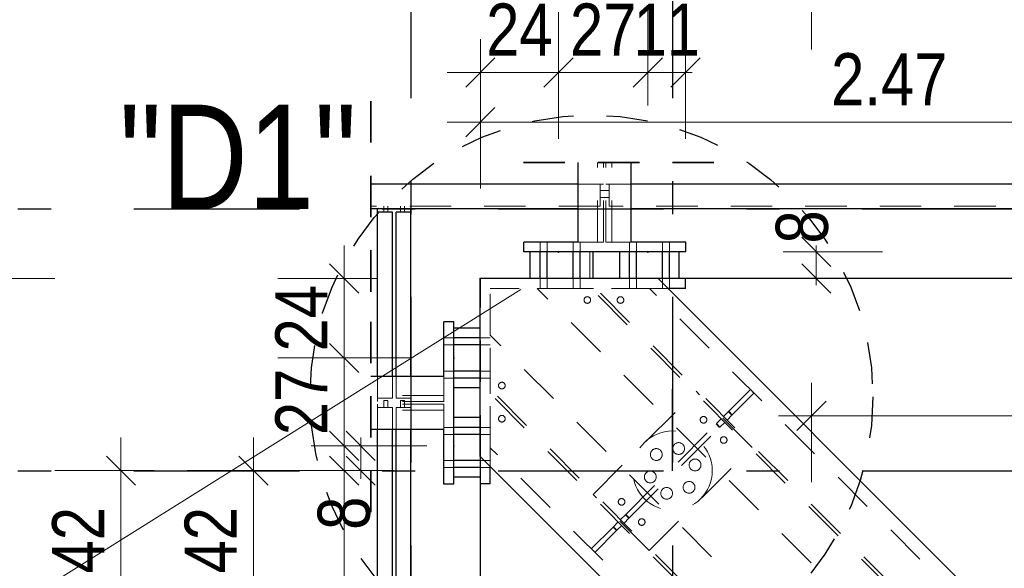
# Model space of a CAD drawing. Header units: millimetres. Extents: x 0 to 102, y -15 to 47.
# Tile 35 of 103: x 5.99 to 8.97, y 35.99 to 37.65. Entities that reach past the tile are written whole.
import ezdxf

# ---------------------------------------------------------------- set-up
doc = ezdxf.new("R2010")
doc.units = ezdxf.units.MM
doc.linetypes.add('DASHDOTX2', pattern=[2, 1, -0.5, 0, -0.5])
doc.linetypes.add('HIDDEN', pattern=[0.375, 0.25, -0.125])
doc.layers.add('Achsen', color=7, linetype='Continuous', lineweight=20)
doc.styles.add('Arial Narrow', font='ARIALN.TTF')
doc.dimstyles.new('Arch_Strakon_dimstyle', dxfattribs={"dimtxt": 15.75, "dimasz": 1, "dimexe": 1.25, "dimexo": 0.0625, "dimgap": 1, "dimtad": 0, "dimzin": 12, "dimdsep": 46, "dimtxsty": 'Arial Narrow', "dimblk": 'Arrowhead_Tick', "dimsah": 1, "dimcen": 0, "dimse1": 1, "dimse2": 1, "dimclrd": 6, "dimclrt": 2, "dimazin": 0, "dimtfac": 1, "dimtdec": 4, "dimtmove": 0, "dimatfit": 3, "dimldrblk": 'NONE', "dimfxl": 1, "dimtvp": 1, "dimtolj": 1, "dimtzin": 0, "dimlwd": 13, "dimarcsym": 2})

# ---------------------------------------------------------------- blocks, each defined once
blk = doc.blocks.new('Arrowhead_Tick')
at = {"color": 0, "linetype": 'Continuous', "lineweight": -2}
for p, q in [((0, 20), (0, -10)), ((-1, 0), (0, 0)), ((10, 0), (0, 0))]:
    blk.add_line(p, q, dxfattribs=at)
at = {"color": 2, "linetype": 'Continuous', "lineweight": 35}
blk.add_line((4.42, 4.42), (-4.42, -4.42), dxfattribs=at)
blk = doc.blocks.new('*D121')
at = {"layer": 'Achsen', "color": 6, "linetype": 'Continuous', "lineweight": 13}
blk.add_line((5.9, 35.8745), (5.9, 36.8545), dxfattribs=at)
at = {"layer": 'Defpoints', "color": 0}
for p in [(5.9, 36.8645), (7.3853, 36.8645), (8.3853, 35.8645)]:
    blk.add_point(p, dxfattribs=at)
at = {"layer": 'Achsen', "color": 6, "lineweight": 13, "xscale": 0.01, "yscale": 0.01, "zscale": 0.01}
for p, rotation in [((5.9, 36.8645), 90.0000000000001), ((5.9, 35.8645), 270.0000000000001)]:
    blk.add_blockref('Arrowhead_Tick', p, dxfattribs=dict(at, rotation=rotation))
at = {"layer": 'Achsen', "color": 2, "lineweight": 35, "insert": (5.7696, 36.3645), "char_height": 0.1575, "attachment_point": 5, "rotation": 90, "style": 'Arial Narrow'}
blk.add_mtext('\\A1;1.00', dxfattribs=at)
blk = doc.blocks.new('_None')
blk = doc.blocks.new('*D148')
at = {"layer": 'Achsen', "color": 6, "linetype": 'Continuous', "lineweight": 13}
blk.add_line((8.3953, 37.7557), (26.0703, 37.7557), dxfattribs=at)
at = {"layer": 'Defpoints', "color": 0}
for p in [(26.0803, 37.7557), (8.3853, 35.8645), (26.0803, 30.7318)]:
    blk.add_point(p, dxfattribs=at)
at = {"layer": 'Achsen', "color": 6, "lineweight": 13, "xscale": 0.01, "yscale": 0.01, "zscale": 0.01}
blk.add_blockref('Arrowhead_Tick', (26.0803, 37.7557), dxfattribs=at)
at = {"layer": 'Achsen', "color": 6, "lineweight": 13, "xscale": 0.01, "yscale": 0.01, "zscale": 0.01, "rotation": 180}
blk.add_blockref('Arrowhead_Tick', (8.3853, 37.7557), dxfattribs=at)
at = {"layer": 'Achsen', "color": 2, "lineweight": 35, "insert": (17.2328, 37.8861), "char_height": 0.1575, "attachment_point": 5, "style": 'Arial Narrow'}
blk.add_mtext('\\A1;17.69{\\A1;\\H.6x;\\S5;}', dxfattribs=at)
blk = doc.blocks.new('*D205')
at = {"layer": 'Achsen', "color": 6, "linetype": 'Continuous', "lineweight": 13}
blk.add_line((7.9757, 34.05), (8.3753, 34.05), dxfattribs=at)
at = {"layer": 'Defpoints', "color": 0}
for p in [(7.9657, 39.0086), (8.3853, 35.7231), (8.3853, 34.05)]:
    blk.add_point(p, dxfattribs=at)
at = {"layer": 'Achsen', "color": 6, "lineweight": 13, "xscale": 0.01, "yscale": 0.01, "zscale": 0.01}
blk.add_blockref('Arrowhead_Tick', (8.3853, 34.05), dxfattribs=at)
at = {"layer": 'Achsen', "color": 6, "lineweight": 13, "xscale": 0.01, "yscale": 0.01, "zscale": 0.01, "rotation": 180}
blk.add_blockref('Arrowhead_Tick', (7.9657, 34.05), dxfattribs=at)
at = {"layer": 'Achsen', "color": 2, "lineweight": 35, "insert": (8.1755, 34.1791), "char_height": 0.1575, "attachment_point": 5, "style": 'Arial Narrow'}
blk.add_mtext('\\A1;42', dxfattribs=at)
blk = doc.blocks.new('*D209')
at = {"layer": 'Achsen', "color": 6, "linetype": 'Continuous', "lineweight": 13}
blk.add_line((8.3953, 36.45), (10.0457, 36.45), dxfattribs=at)
at = {"layer": 'Defpoints', "color": 0}
for p in [(10.0557, 36.45), (8.3853, 35.8645), (10.0557, 35.8645)]:
    blk.add_point(p, dxfattribs=at)
at = {"layer": 'Achsen', "color": 6, "lineweight": 13, "xscale": 0.01, "yscale": 0.01, "zscale": 0.01}
blk.add_blockref('Arrowhead_Tick', (10.0557, 36.45), dxfattribs=at)
at = {"layer": 'Achsen', "color": 6, "lineweight": 13, "xscale": 0.01, "yscale": 0.01, "zscale": 0.01, "rotation": 180}
blk.add_blockref('Arrowhead_Tick', (8.3853, 36.45), dxfattribs=at)
at = {"layer": 'Achsen', "color": 2, "lineweight": 35, "insert": (9.2205, 36.5804), "char_height": 0.1575, "attachment_point": 5, "style": 'Arial Narrow'}
blk.add_mtext('\\A1;1.67', dxfattribs=at)
blk = doc.blocks.new('*D220')
at = {"layer": 'Achsen', "color": 6, "linetype": 'Continuous', "lineweight": 13}
blk.add_line((7.3953, 37.3364), (9.8455, 37.3364), dxfattribs=at)
at = {"layer": 'Defpoints', "color": 0}
for p in [(9.8555, 37.3364), (9.8555, 36.9845), (7.3853, 36.8645)]:
    blk.add_point(p, dxfattribs=at)
at = {"layer": 'Achsen', "color": 6, "lineweight": 13, "xscale": 0.01, "yscale": 0.01, "zscale": 0.01}
blk.add_blockref('Arrowhead_Tick', (9.8555, 37.3364), dxfattribs=at)
at = {"layer": 'Achsen', "color": 6, "lineweight": 13, "xscale": 0.01, "yscale": 0.01, "zscale": 0.01, "rotation": 180}
blk.add_blockref('Arrowhead_Tick', (7.3853, 37.3364), dxfattribs=at)
at = {"layer": 'Achsen', "color": 2, "lineweight": 35, "insert": (8.6204, 37.4655), "char_height": 0.1575, "attachment_point": 5, "style": 'Arial Narrow'}
blk.add_mtext('\\A1;2.47', dxfattribs=at)
blk = doc.blocks.new('*D398')
at = {"layer": 'Achsen', "color": 6, "linetype": 'Continuous', "lineweight": 13}
blk.add_line((7.3951, 39.9), (49.1159, 39.9), dxfattribs=at)
at = {"layer": 'Defpoints', "color": 0}
for p in [(49.1259, 39.9), (7.3851, 36.8643), (49.1259, 36.8646)]:
    blk.add_point(p, dxfattribs=at)
at = {"layer": 'Achsen', "color": 6, "lineweight": 13, "xscale": 0.01, "yscale": 0.01, "zscale": 0.01}
for p, rotation in [((49.1259, 39.9), 360), ((7.3851, 39.9), 180)]:
    blk.add_blockref('Arrowhead_Tick', p, dxfattribs=dict(at, rotation=rotation))
blk = doc.blocks.new('*D399')
at = {"layer": 'Achsen', "color": 6, "linetype": 'Continuous', "lineweight": 13}
blk.add_line((4.05, 19.7145), (4.05, 36.8545), dxfattribs=at)
at = {"layer": 'Defpoints', "color": 0}
for p in [(4.05, 36.8645), (7.3853, 36.8645), (7.3853, 19.7045)]:
    blk.add_point(p, dxfattribs=at)
at = {"layer": 'Achsen', "color": 6, "lineweight": 13, "xscale": 0.01, "yscale": 0.01, "zscale": 0.01}
for p, rotation in [((4.05, 36.8645), 90), ((4.05, 19.7045), 270)]:
    blk.add_blockref('Arrowhead_Tick', p, dxfattribs=dict(at, rotation=rotation))
blk = doc.blocks.new('*D440')
at = {"color": 6, "linetype": 'Continuous', "lineweight": 13}
blk.add_line((5.7507, 37.7557), (8.3753, 37.7557), dxfattribs=at)
at = {"layer": 'Defpoints', "color": 0}
for p in [(5.7407, 39.0086), (8.3853, 37.7557), (8.3853, 35.8645)]:
    blk.add_point(p, dxfattribs=at)
at = {"color": 6, "lineweight": 13, "xscale": 0.01, "yscale": 0.01, "zscale": 0.01}
blk.add_blockref('Arrowhead_Tick', (8.3853, 37.7557), dxfattribs=at)
at = {"color": 6, "lineweight": 13, "xscale": 0.01, "yscale": 0.01, "zscale": 0.01, "rotation": 180}
blk.add_blockref('Arrowhead_Tick', (5.7407, 37.7557), dxfattribs=at)
at = {"color": 2, "lineweight": 35, "insert": (7.063, 37.8861), "char_height": 0.1575, "attachment_point": 5, "style": 'Arial Narrow'}
blk.add_mtext('\\A1;2.64{\\A1;\\H.6x;\\S5;}', dxfattribs=at)
blk = doc.blocks.new('*D441')
at = {"color": 6, "linetype": 'Continuous', "lineweight": 13}
blk.add_line((6.3, 35.8745), (6.3, 36.2745), dxfattribs=at)
at = {"layer": 'Defpoints', "color": 0}
for p in [(5.2387, 36.2845), (6.3, 36.2845), (8.3853, 35.8645)]:
    blk.add_point(p, dxfattribs=at)
at = {"color": 6, "lineweight": 13, "xscale": 0.01, "yscale": 0.01, "zscale": 0.01}
for p, rotation in [((6.3, 36.2845), 90), ((6.3, 35.8645), 270)]:
    blk.add_blockref('Arrowhead_Tick', p, dxfattribs=dict(at, rotation=rotation))
at = {"color": 2, "lineweight": 35, "insert": (6.1709, 36.0745), "char_height": 0.1575, "attachment_point": 5, "rotation": 90, "style": 'Arial Narrow'}
blk.add_mtext('\\A1;42', dxfattribs=at)
blk = doc.blocks.new('*D442')
at = {"color": 6, "linetype": 'Continuous', "lineweight": 13}
blk.add_line((5.9, 36.8743), (5.9, 38.4995), dxfattribs=at)
at = {"layer": 'Defpoints', "color": 0}
for p in [(5.2387, 38.5095), (5.9, 38.5095), (7.3851, 36.8643)]:
    blk.add_point(p, dxfattribs=at)
at = {"color": 6, "lineweight": 13, "xscale": 0.01, "yscale": 0.01, "zscale": 0.01}
for p, rotation in [((5.9, 38.5095), 90), ((5.9, 36.8643), 270)]:
    blk.add_blockref('Arrowhead_Tick', p, dxfattribs=dict(at, rotation=rotation))
at = {"color": 2, "lineweight": 35, "insert": (5.7696, 37.6869), "char_height": 0.1575, "attachment_point": 5, "rotation": 90, "style": 'Arial Narrow'}
blk.add_mtext('\\A1;1.64{\\A1;\\H.6x;\\S5;}', dxfattribs=at)
blk = doc.blocks.new('*D476')
at = {"color": 6, "linetype": 'Continuous', "lineweight": 13}
for p, q in [((8.4, 36.9545), (8.4, 36.9645)), ((8.4, 36.8645), (8.4, 36.9445)), ((8.4, 36.8545), (8.4, 36.8445))]:
    blk.add_line(p, q, dxfattribs=at)
at = {"layer": 'Defpoints', "color": 0}
for p in [(7.9863, 36.9445), (8.4, 36.9445), (7.9863, 36.8645)]:
    blk.add_point(p, dxfattribs=at)
at = {"color": 6, "lineweight": 13, "xscale": 0.01, "yscale": 0.01, "zscale": 0.01}
for p, rotation in [((8.4, 36.8645), 90), ((8.4, 36.9445), 270)]:
    blk.add_blockref('Arrowhead_Tick', p, dxfattribs=dict(at, rotation=rotation))
at = {"color": 2, "lineweight": 35, "insert": (8.3574, 37.0201), "char_height": 0.1575, "attachment_point": 5, "rotation": 90, "style": 'Arial Narrow'}
blk.add_mtext('\\A1;8', dxfattribs=at)
blk = doc.blocks.new('*D505')
at = {"color": 6, "linetype": 'Continuous', "lineweight": 13}
blk.add_line((7.3953, 37.4864), (7.6113, 37.4864), dxfattribs=at)
at = {"layer": 'Defpoints', "color": 0}
for p in [(7.6213, 37.4864), (7.6213, 36.9445), (7.3853, 36.8645)]:
    blk.add_point(p, dxfattribs=at)
at = {"color": 6, "lineweight": 13, "xscale": 0.01, "yscale": 0.01, "zscale": 0.01}
blk.add_blockref('Arrowhead_Tick', (7.6213, 37.4864), dxfattribs=at)
at = {"color": 6, "lineweight": 13, "xscale": 0.01, "yscale": 0.01, "zscale": 0.01, "rotation": 180}
blk.add_blockref('Arrowhead_Tick', (7.3853, 37.4864), dxfattribs=at)
at = {"color": 2, "lineweight": 35, "insert": (7.5033, 37.6155), "char_height": 0.1575, "attachment_point": 5, "style": 'Arial Narrow'}
blk.add_mtext('\\A1;24', dxfattribs=at)
blk = doc.blocks.new('*D506')
at = {"color": 6, "linetype": 'Continuous', "lineweight": 13}
blk.add_line((7.6313, 37.4864), (7.8813, 37.4864), dxfattribs=at)
at = {"layer": 'Defpoints', "color": 0}
for p in [(7.8913, 37.4864), (7.6213, 36.9445), (7.8913, 36.9445)]:
    blk.add_point(p, dxfattribs=at)
at = {"color": 6, "lineweight": 13, "xscale": 0.01, "yscale": 0.01, "zscale": 0.01}
blk.add_blockref('Arrowhead_Tick', (7.8913, 37.4864), dxfattribs=at)
at = {"color": 6, "lineweight": 13, "xscale": 0.01, "yscale": 0.01, "zscale": 0.01, "rotation": 180}
blk.add_blockref('Arrowhead_Tick', (7.6213, 37.4864), dxfattribs=at)
at = {"color": 2, "lineweight": 35, "insert": (7.7563, 37.6155), "char_height": 0.1575, "attachment_point": 5, "style": 'Arial Narrow'}
blk.add_mtext('\\A1;27', dxfattribs=at)
blk = doc.blocks.new('*D507')
at = {"color": 6, "linetype": 'Continuous', "lineweight": 13}
for p, q in [((7.8813, 37.4864), (7.8713, 37.4864)), ((7.8913, 37.4864), (8.0053, 37.4864)), ((8.0153, 37.4864), (8.0253, 37.4864))]:
    blk.add_line(p, q, dxfattribs=at)
at = {"layer": 'Defpoints', "color": 0}
for p in [(8.0053, 37.4864), (7.8913, 36.9445), (8.0053, 36.8645)]:
    blk.add_point(p, dxfattribs=at)
at = {"color": 6, "lineweight": 13, "xscale": 0.01, "yscale": 0.01, "zscale": 0.01}
blk.add_blockref('Arrowhead_Tick', (7.8913, 37.4864), dxfattribs=at)
at = {"color": 6, "lineweight": 13, "xscale": 0.01, "yscale": 0.01, "zscale": 0.01, "rotation": 180}
blk.add_blockref('Arrowhead_Tick', (8.0053, 37.4864), dxfattribs=at)
at = {"color": 2, "lineweight": 35, "insert": (7.9483, 37.6155), "char_height": 0.1575, "attachment_point": 5, "style": 'Arial Narrow'}
blk.add_mtext('\\A1;11', dxfattribs=at)
blk = doc.blocks.new('*D517')
at = {"color": 6, "linetype": 'Continuous', "lineweight": 13}
blk.add_line((6.9739, 34.2645), (6.9739, 36.2745), dxfattribs=at)
at = {"layer": 'Defpoints', "color": 0}
for p in [(5.2387, 36.2845), (6.9739, 36.2845), (7.2651, 34.2545)]:
    blk.add_point(p, dxfattribs=at)
at = {"color": 6, "lineweight": 13, "xscale": 0.01, "yscale": 0.01, "zscale": 0.01}
for p, rotation in [((6.9739, 36.2845), 90), ((6.9739, 34.2545), 270)]:
    blk.add_blockref('Arrowhead_Tick', p, dxfattribs=dict(at, rotation=rotation))
at = {"color": 2, "lineweight": 35, "insert": (6.8435, 35.2695), "char_height": 0.1575, "attachment_point": 5, "rotation": 90, "style": 'Arial Narrow'}
blk.add_mtext('\\A1;2.03', dxfattribs=at)
blk = doc.blocks.new('*D532')
at = {"layer": 'Achsen', "color": 6, "linetype": 'Continuous', "lineweight": 13}
blk.add_line((6.7, 35.8745), (6.7, 36.2745), dxfattribs=at)
at = {"layer": 'Defpoints', "color": 0}
for p in [(6.7, 36.2845), (7.9657, 36.2845), (8.3853, 35.8645)]:
    blk.add_point(p, dxfattribs=at)
at = {"layer": 'Achsen', "color": 6, "lineweight": 13, "xscale": 0.01, "yscale": 0.01, "zscale": 0.01}
for p, rotation in [((6.7, 36.2845), 90), ((6.7, 35.8645), 270)]:
    blk.add_blockref('Arrowhead_Tick', p, dxfattribs=dict(at, rotation=rotation))
at = {"layer": 'Achsen', "color": 2, "lineweight": 35, "insert": (6.5709, 36.0745), "char_height": 0.1575, "attachment_point": 5, "rotation": 90, "style": 'Arial Narrow'}
blk.add_mtext('\\A1;42', dxfattribs=at)
blk = doc.blocks.new('*D570')
at = {"color": 6, "linetype": 'Continuous', "lineweight": 13}
for p, q in [((7.0239, 36.3695), (7.0239, 36.3795)), ((7.0239, 36.2845), (7.0239, 36.3595)), ((7.0239, 36.2745), (7.0239, 36.2645))]:
    blk.add_line(p, q, dxfattribs=at)
at = {"layer": 'Defpoints', "color": 0}
for p in [(7.0239, 36.3595), (7.3053, 36.3595), (5.2387, 36.2845)]:
    blk.add_point(p, dxfattribs=at)
at = {"color": 6, "lineweight": 13, "xscale": 0.01, "yscale": 0.01, "zscale": 0.01}
for p, rotation in [((7.0239, 36.3595), 270), ((7.0239, 36.2845), 90)]:
    blk.add_blockref('Arrowhead_Tick', p, dxfattribs=dict(at, rotation=rotation))
at = {"color": 2, "lineweight": 35, "insert": (6.9739, 36.1561), "char_height": 0.1575, "attachment_point": 5, "rotation": 90, "style": 'Arial Narrow'}
blk.add_mtext('\\A1;8', dxfattribs=at)
blk = doc.blocks.new('*D571')
at = {"color": 6, "linetype": 'Continuous', "lineweight": 13}
blk.add_line((6.9739, 36.3695), (6.9739, 36.6145), dxfattribs=at)
at = {"layer": 'Defpoints', "color": 0}
for p in [(6.9739, 36.6245), (7.3053, 36.6245), (7.3053, 36.3595)]:
    blk.add_point(p, dxfattribs=at)
at = {"color": 6, "lineweight": 13, "xscale": 0.01, "yscale": 0.01, "zscale": 0.01}
for p, rotation in [((6.9739, 36.6245), 90), ((6.9739, 36.3595), 270)]:
    blk.add_blockref('Arrowhead_Tick', p, dxfattribs=dict(at, rotation=rotation))
at = {"color": 2, "lineweight": 35, "insert": (6.8448, 36.492), "char_height": 0.1575, "attachment_point": 5, "rotation": 90, "style": 'Arial Narrow'}
blk.add_mtext('\\A1;27', dxfattribs=at)
blk = doc.blocks.new('*D572')
at = {"color": 6, "linetype": 'Continuous', "lineweight": 13}
blk.add_line((6.9739, 36.6345), (6.9739, 36.8545), dxfattribs=at)
at = {"layer": 'Defpoints', "color": 0}
for p in [(6.9739, 36.8645), (7.3853, 36.8645), (7.3053, 36.6245)]:
    blk.add_point(p, dxfattribs=at)
at = {"color": 6, "lineweight": 13, "xscale": 0.01, "yscale": 0.01, "zscale": 0.01}
for p, rotation in [((6.9739, 36.8645), 90), ((6.9739, 36.6245), 270)]:
    blk.add_blockref('Arrowhead_Tick', p, dxfattribs=dict(at, rotation=rotation))
at = {"color": 2, "lineweight": 35, "insert": (6.8448, 36.7445), "char_height": 0.1575, "attachment_point": 5, "rotation": 90, "style": 'Arial Narrow'}
blk.add_mtext('\\A1;24', dxfattribs=at)

msp = doc.modelspace()

# ---------------------------------------------------------------- linework, layer by layer
at = {"color": 2, "linetype": 'HIDDEN', "lineweight": 35, "ltscale": 0.5}
for p, q in [((7.0540835, 36.8244743), (7.0540835, 37.3994743)), ((8.0909086, 37.2141182), (7.4309086, 37.2141182)), ((7.0540835, 36.1591076), (7.0540835, 36.8191076))]:
    msp.add_line(p, q, dxfattribs=at)
at = {"color": 6, "linetype": 'HIDDEN', "lineweight": 13, "ltscale": 0.5}
for p, q in [((7.7391586, 36.9744737), (7.7391586, 37.2141182)), ((7.7571586, 36.9744737), (7.7571586, 37.2141182)), ((7.7646586, 36.9744737), (7.7646586, 37.2141182)), ((7.7826586, 36.9744737), (7.7826586, 37.2141182)), ((7.7471586, 37.1494743), (7.6809086, 37.1494743)), ((7.7471586, 37.0829743), (7.7471586, 37.1494743)), ((7.7571586, 37.1494743), (7.7471586, 37.1494743)), ((7.7746586, 37.1494743), (7.7646586, 37.1494743)), ((7.7746586, 37.0829743), (7.7746586, 37.1494743)), ((7.8409086, 37.1494743), (7.7746586, 37.1494743)), ((7.7571586, 37.1299736), (7.7471586, 37.1299736)), ((7.7646586, 37.1299737), (7.7571586, 37.1299736)), ((7.7746586, 37.1299737), (7.7646586, 37.1299737)), ((7.7471586, 37.0829736), (7.0540835, 37.0829736)), ((7.0941457, 37.0744743), (7.0941457, 37.0829743)), ((7.1061457, 37.0744743), (7.1061456, 37.0829743)), ((7.1441457, 37.0744743), (7.1441457, 37.0829743)), ((7.1561457, 37.0744743), (7.1561456, 37.0829743)), ((7.7571586, 37.1089737), (7.7471586, 37.1089736)), ((7.7646586, 37.1089737), (7.7571586, 37.1089737)), ((7.7746586, 37.1089737), (7.7646586, 37.1089737)), ((9.8417624, 37.0829736), (7.7746586, 37.0829736)), ((7.0941457, 37.0644743), (7.0941457, 37.0744743)), ((7.1061457, 37.0644743), (7.1061457, 37.0744743)), ((7.1441457, 37.0644743), (7.1441457, 37.0744743)), ((7.1561457, 37.0644743), (7.1561457, 37.0744743)), ((7.7471586, 37.0744743), (7.6809086, 37.0744743)), ((7.7571586, 37.0744743), (7.7471586, 37.0744743)), ((7.7746586, 37.0744743), (7.7646586, 37.0744743)), ((7.8409086, 37.0744743), (7.7746586, 37.0744743)), ((7.5656667, 36.9444737), (7.5656666, 36.9744737)), ((7.5866667, 36.9444737), (7.5866666, 36.9744737)), ((7.6656667, 36.9444737), (7.6656666, 36.9744737)), ((7.7391586, 36.9744737), (7.6809086, 36.9744737)), ((7.6866667, 36.9444737), (7.6866665, 36.9744737)), ((7.7447209, 36.9744737), (7.7391586, 36.9744737)), ((7.7497388, 36.9744737), (7.7447209, 36.9744737)), ((7.7537209, 36.9744737), (7.7497388, 36.9744737)), ((7.7562777, 36.9744737), (7.7537209, 36.9744737)), ((7.7571586, 36.9744737), (7.7562777, 36.9744737)), ((7.7655396, 36.9744737), (7.7646586, 36.9744737)), ((7.7680963, 36.9744737), (7.7655396, 36.9744737)), ((7.7720785, 36.9744737), (7.7680963, 36.9744737)), ((7.7770963, 36.9744737), (7.7720785, 36.9744737)), ((7.7826586, 36.9744737), (7.7770963, 36.9744737)), ((7.8409086, 36.9744737), (7.7826586, 36.9744737)), ((7.8357722, 36.9444737), (7.8357721, 36.9744737)), ((7.8567722, 36.9444737), (7.8567721, 36.9744737)), ((7.9357722, 36.9444737), (7.935772, 36.9744737)), ((7.9567722, 36.9444737), (7.956772, 36.9744737)), ((7.716272, 36.8644743), (7.716272, 36.9444743)), ((7.3852985, 36.3270732), (7.3852985, 36.8644737)), ((7.5656673, 36.8344541), (7.5656671, 36.8644743)), ((7.5866673, 36.8344542), (7.5866671, 36.8644743)), ((7.6656672, 36.8344545), (7.6656671, 36.8644743)), ((7.6866672, 36.8344546), (7.6866671, 36.8644743)), ((7.8357727, 36.8344553), (7.8357726, 36.8644743)), ((7.8567727, 36.8344554), (7.8567726, 36.8644743)), ((7.9357727, 36.8344558), (7.9357725, 36.8644743)), ((7.9567727, 36.8344559), (7.9567725, 36.8644743)), ((7.4152985, 36.693053), (7.4152985, 36.8344743)), ((7.9521182, 36.8344558), (7.4152985, 36.8344518)), ((9.9749604, 34.4156533), (7.5567164, 36.8344546)), ((7.5567164, 36.8344546), (7.8961277, 36.8344155)), ((7.5656673, 36.8344803), (7.5664705, 36.8344803)), ((7.5656673, 36.8344541), (7.5664625, 36.8344541)), ((7.5664625, 36.8344541), (7.5687353, 36.8344542)), ((7.5664705, 36.8344619), (7.56875, 36.8344619)), ((7.5687353, 36.8344542), (7.5721395, 36.8344542)), ((7.580195, 36.8344543), (7.5835992, 36.8344544)), ((7.5835845, 36.8344617), (7.585864, 36.8344616)), ((7.5835992, 36.8344544), (7.585872, 36.8344544)), ((7.585864, 36.8344791), (7.5866673, 36.834479)), ((7.585872, 36.8344555), (7.5866673, 36.8344556)), ((7.6656672, 36.8344741), (7.6664705, 36.834474)), ((7.6656672, 36.8344613), (7.6664625, 36.8344614)), ((7.6664625, 36.8344555), (7.6687352, 36.8344556)), ((7.6664705, 36.8344604), (7.6687499, 36.8344604)), ((7.6687352, 36.8344556), (7.6721394, 36.8344556)), ((7.680195, 36.8344557), (7.6835992, 36.8344558)), ((7.6835845, 36.8344601), (7.685864, 36.8344601)), ((7.6835992, 36.8344558), (7.6858719, 36.8344558)), ((7.685864, 36.8344728), (7.6866672, 36.8344728)), ((7.6858719, 36.8344628), (7.6866672, 36.8344628)), ((10.0562952, 34.4969531), (7.719351, 36.8344359)), ((10.0633671, 34.5040234), (7.7334931, 36.8344342)), ((7.8357727, 36.8344736), (7.836568, 36.8344737)), ((7.8357727, 36.8344635), (7.836576, 36.8344634)), ((7.836568, 36.8344579), (7.8388407, 36.8344579)), ((7.836576, 36.8344578), (7.8388555, 36.8344578)), ((7.8388407, 36.8344579), (7.8422449, 36.8344579)), ((7.8503005, 36.834458), (7.8537047, 36.8344581)), ((7.85369, 36.8344575), (7.8559695, 36.8344575)), ((7.8537047, 36.8344581), (7.8559774, 36.8344581)), ((7.8559695, 36.8344622), (7.8567727, 36.8344622)), ((7.8559774, 36.8344751), (7.8567727, 36.8344752)), ((10.144666, 34.585359), (7.8961277, 36.8344155)), ((7.9357727, 36.8344809), (7.936568, 36.834481)), ((7.9357727, 36.8344572), (7.9365759, 36.8344572)), ((7.936568, 36.8344592), (7.9388407, 36.8344593)), ((7.9365759, 36.8344563), (7.9388554, 36.8344562)), ((7.9388407, 36.8344593), (7.9422449, 36.8344593)), ((7.9503005, 36.8344594), (7.9537046, 36.8344595)), ((7.9536899, 36.834456), (7.9559694, 36.834456)), ((7.9537046, 36.8344595), (7.9559774, 36.8344595)), ((7.9559694, 36.834456), (7.9567727, 36.8344559)), ((7.9559774, 36.8344824), (7.9567727, 36.8344824)), ((7.3052992, 36.6849743), (7.2752992, 36.6849743)), ((7.4152985, 36.6849743), (7.3852992, 36.6849743)), ((7.4152985, 36.5304184), (7.4152985, 36.693053)), ((9.8338293, 34.2745222), (7.4152985, 36.693053)), ((7.3052992, 36.6639743), (7.2752992, 36.6639743)), ((7.4152985, 36.6639743), (7.3852992, 36.6639743)), ((7.3052992, 36.5849743), (7.2752992, 36.5849743)), ((7.4152985, 36.5849743), (7.3852992, 36.5849743)), ((7.0751485, 36.5028576), (7.0751485, 36.5691076)), ((7.1196485, 36.5028576), (7.1196485, 36.5691076)), ((7.1306485, 36.5028576), (7.1306485, 36.5691076)), ((7.1751485, 36.5028576), (7.1751485, 36.5691076)), ((7.2752992, 36.5108576), (7.2752992, 36.5691076)), ((7.3052992, 36.5639743), (7.2752992, 36.5639743)), ((7.4152985, 36.5639743), (7.3852992, 36.5639743)), ((7.4152985, 36.5162763), (7.4152985, 36.5304184)), ((9.752512, 34.1932049), (7.4152985, 36.5304184)), ((7.4152985, 36.3536417), (7.4152985, 36.5162763)), ((9.7454409, 34.1861339), (7.4152985, 36.5162763)), ((7.725713, 36.2129329), (8.03684, 36.5240599)), ((8.2065456, 36.3543542), (8.03684, 36.5240599)), ((8.1344408, 36.4625616), (8.2009525, 36.5290733)), ((8.1450474, 36.451955), (8.2115591, 36.5184667)), ((8.2115868, 36.518439), (8.2009802, 36.5290456)), ((7.2752992, 36.5108576), (7.0540835, 36.5108576)), ((7.2752992, 36.4928576), (7.0540835, 36.4928576)), ((7.1196485, 36.5028576), (7.0751485, 36.5028576)), ((7.0751485, 36.4928576), (7.0751485, 36.5028576)), ((7.0941484, 36.4963618), (7.0946074, 36.4963617)), ((7.0941484, 36.4963578), (7.0946028, 36.4963579)), ((7.0941484, 36.4928576), (7.0941484, 36.4963578)), ((7.0941485, 36.4853576), (7.0941484, 36.4928576)), ((7.0946028, 36.4963579), (7.0959016, 36.4963579)), ((7.0946074, 36.496358), (7.09591, 36.496358)), ((7.0959016, 36.4963579), (7.0978468, 36.4963579)), ((7.09591, 36.496358), (7.0978578, 36.496358)), ((7.1001543, 36.496358), (7.0978578, 36.496358)), ((7.10245, 36.496358), (7.1001543, 36.496358)), ((7.1043868, 36.4963579), (7.10245, 36.496358)), ((7.10245, 36.496358), (7.1043952, 36.496358)), ((7.1043868, 36.4963579), (7.1056894, 36.496358)), ((7.1043952, 36.496358), (7.1056939, 36.4963581)), ((7.1056894, 36.496361), (7.1061484, 36.496361)), ((7.1056939, 36.4963587), (7.1061484, 36.4963587)), ((7.1061484, 36.4928576), (7.1061484, 36.4963579)), ((7.1061484, 36.4853576), (7.1061484, 36.4928576)), ((7.1751485, 36.5028576), (7.1306485, 36.5028576)), ((7.1441484, 36.4963615), (7.1446028, 36.4963615)), ((7.1441484, 36.4963586), (7.1446074, 36.4963586)), ((7.1441484, 36.4928576), (7.1441484, 36.4963578)), ((7.1441485, 36.4853576), (7.1441484, 36.4928576)), ((7.1446028, 36.4963591), (7.1459016, 36.4963591)), ((7.1446074, 36.4963578), (7.14591, 36.4963578)), ((7.1459016, 36.4963591), (7.1478468, 36.4963592)), ((7.14591, 36.4963578), (7.1478578, 36.4963578)), ((7.1501543, 36.4963577), (7.1478578, 36.4963578)), ((7.15245, 36.4963577), (7.1501543, 36.4963577)), ((7.15245, 36.4963593), (7.1543952, 36.4963594)), ((7.1543868, 36.4963577), (7.15245, 36.4963577)), ((7.1543868, 36.4963577), (7.1556894, 36.4963579)), ((7.1543952, 36.4963594), (7.1556939, 36.4963594)), ((7.1556894, 36.4963579), (7.1561484, 36.4963579)), ((7.1556939, 36.4963623), (7.1561484, 36.4963623)), ((7.1561484, 36.4928576), (7.1561484, 36.4963579)), ((7.1561484, 36.4853576), (7.1561484, 36.4928576)), ((7.1751485, 36.4928576), (7.1751485, 36.5028576)), ((7.2752992, 36.5052953), (7.2752992, 36.5108576)), ((7.2752992, 36.5002775), (7.2752992, 36.5052953)), ((7.2752992, 36.4962953), (7.2752992, 36.5002775)), ((7.2752992, 36.4937386), (7.2752992, 36.4962953)), ((7.2752992, 36.4928576), (7.2752992, 36.4937386)), ((7.2752992, 36.4853576), (7.0540835, 36.4853576)), ((7.2752992, 36.4673576), (7.0540835, 36.4673576)), ((7.0751485, 36.4753576), (7.0751485, 36.4853576)), ((7.1196485, 36.4753576), (7.0751485, 36.4753576)), ((7.0751485, 36.4091076), (7.0751485, 36.4753576)), ((7.0941485, 36.4753576), (7.0941485, 36.4853576)), ((7.1061485, 36.4753576), (7.1061484, 36.4853576)), ((7.1196485, 36.4091076), (7.1196485, 36.4753576)), ((7.1751485, 36.4753576), (7.1306485, 36.4753576)), ((7.1306485, 36.4091076), (7.1306485, 36.4753576)), ((7.1441485, 36.4753576), (7.1441485, 36.4853576)), ((7.1561485, 36.4753576), (7.1561484, 36.4853576)), ((7.1751485, 36.4753576), (7.1751485, 36.4853576)), ((7.1751485, 36.4091076), (7.1751485, 36.4753576)), ((7.2752992, 36.4844766), (7.2752992, 36.4853576)), ((7.2752992, 36.4819199), (7.2752992, 36.4844766)), ((7.2752992, 36.4779377), (7.2752992, 36.4819199)), ((7.2752992, 36.4729199), (7.2752992, 36.4779377)), ((7.2752992, 36.4673576), (7.2752992, 36.4729199)), ((7.2752992, 36.4091076), (7.2752992, 36.4673576)), ((8.1198325, 36.4479534), (8.1344408, 36.4625616)), ((8.1450751, 36.4519274), (8.1344685, 36.462534)), ((8.1461049, 36.4529572), (8.1354983, 36.4635638)), ((8.0982968, 36.4264177), (8.1127601, 36.440881)), ((8.1089034, 36.4158111), (8.1233667, 36.4302744)), ((8.1233944, 36.4302467), (8.1127878, 36.4408533)), ((8.1304668, 36.4373191), (8.1198602, 36.4479257)), ((8.1304391, 36.4373468), (8.1450474, 36.451955)), ((7.3052992, 36.4149743), (7.2752992, 36.4149743)), ((7.4152985, 36.4149743), (7.3852992, 36.4149743)), ((7.8233336, 36.1514544), (8.0982968, 36.4264177)), ((7.8339402, 36.1408478), (8.1089034, 36.4158111)), ((8.1079192, 36.4147715), (8.0973126, 36.4253781)), ((8.1089311, 36.4157834), (8.0983245, 36.42639)), ((7.3052992, 36.3939743), (7.2752992, 36.3939743)), ((7.4152985, 36.3939743), (7.3852992, 36.3939743)), ((7.4152985, 36.2970732), (7.4152985, 36.3536417)), ((9.6641237, 34.1048166), (7.4152985, 36.3536417)), ((7.8954186, 36.0432272), (8.2065456, 36.3543542)), ((7.3052992, 36.3149743), (7.2752992, 36.3149743)), ((7.4152985, 36.3149743), (7.3852992, 36.3149743)), ((7.3052992, 36.2939743), (7.2752992, 36.2939743)), ((7.4152985, 36.2939743), (7.3852992, 36.2939743)), ((7.8954186, 36.0432272), (7.725713, 36.2129329)), ((7.7871914, 36.1153123), (7.801727, 36.1298478)), ((7.808798, 36.1369189), (7.8233336, 36.1514544)), ((7.8194047, 36.1263123), (7.8339402, 36.1408478)), ((7.8339679, 36.1408201), (7.8233613, 36.1514267)), ((7.8349887, 36.141841), (7.8243821, 36.1524476)), ((7.7204097, 36.0485305), (7.7871914, 36.1153123)), ((7.7310163, 36.0379239), (7.797798, 36.1047057)), ((7.7967772, 36.1036849), (7.7861706, 36.1142915)), ((7.797798, 36.1047057), (7.7871914, 36.1153123)), ((7.797798, 36.1047057), (7.8123336, 36.1192412))]:
    msp.add_line(p, q, dxfattribs=at)
at = {"color": 3, "linetype": 'HIDDEN', "lineweight": 25, "ltscale": 0.5}
for p, q in [((7.5656671, 36.8644743), (7.5656667, 36.9444737)), ((7.5866671, 36.8644743), (7.5866667, 36.9444737)), ((7.6656671, 36.8644743), (7.6656667, 36.9444737)), ((7.6866671, 36.8644743), (7.6866667, 36.9444737)), ((7.8357726, 36.8644743), (7.8357722, 36.9444737)), ((7.8567726, 36.8644743), (7.8567722, 36.9444737)), ((7.9357725, 36.8644743), (7.9357722, 36.9444737)), ((7.9567725, 36.8644743), (7.9567722, 36.9444737)), ((7.3852985, 36.714471), (7.3851485, 36.714471)), ((7.3852992, 36.6849743), (7.3052992, 36.6849743)), ((7.3852992, 36.6639743), (7.3052992, 36.6639743)), ((7.3852992, 36.5849743), (7.3052992, 36.5849743)), ((7.3852992, 36.5639743), (7.3052992, 36.5639743)), ((7.3852985, 36.534471), (7.3851485, 36.534471)), ((7.3852985, 36.444471), (7.3851485, 36.444471)), ((7.3852992, 36.4149743), (7.3052992, 36.4149743)), ((7.3852992, 36.3939743), (7.3052992, 36.3939743)), ((7.3852992, 36.3149743), (7.3052992, 36.3149743)), ((7.3852992, 36.2939743), (7.3052992, 36.2939743))]:
    msp.add_line(p, q, dxfattribs=at)
at = {"color": 5, "linetype": 'Continuous', "lineweight": 18}
msp.add_line((7.701272, 36.9444743), (7.821272, 36.9444743), dxfattribs=at)
at = {"color": 9, "linetype": 'Continuous', "lineweight": 0}
for centre in [(7.621272, 36.9444737), (7.891272, 36.9444737), (7.3852985, 36.864471), (7.3852992, 36.8644743), (7.3052985, 36.624471), (7.3052985, 36.359471)]:
    msp.add_circle(centre, 0.00111, dxfattribs=at)
at = {"color": 6, "linetype": 'HIDDEN', "lineweight": 13, "ltscale": 0.5}
for centre, radius in [((7.7084966, 36.7994743), 0.01), ((7.8084966, 36.7994743), 0.01), ((7.4502985, 36.5412763), 0.01), ((7.4502985, 36.4412763), 0.01), ((8.0594671, 36.4379142), 0.01), ((7.9656992, 36.284471), 0.12), ((7.9842466, 36.3512584), 0.0178428), ((8.1203999, 36.3769813), 0.01), ((7.9166318, 36.333141), 0.0178428), ((8.0337441, 36.3017609), 0.0178428), ((7.8985145, 36.2655262), 0.0178428), ((8.0156268, 36.2341461), 0.0178428), ((7.948012, 36.2160287), 0.0178428), ((7.8118587, 36.1903058), 0.01), ((7.8727916, 36.1293729), 0.01)]:
    msp.add_circle(centre, radius, dxfattribs=at)
at = {"layer": 'Achsen', "color": 3, "linetype": 'DASHDOTX2', "lineweight": 25, "ltscale": 0.5}
for p, q in [((7.1756957, 39.0086435), (7.1756957, 11.9806051)), ((7.9656957, 39.0086435), (7.9656957, 11.9806051)), ((5.2386957, 37.074471), (50.913591, 37.074471)), ((7.9656992, 36.284471), (7.9656992, 36.5309092)), ((5.2386957, 36.284471), (50.913591, 36.284471))]:
    msp.add_line(p, q, dxfattribs=at)
at = {"layer": 'Achsen', "color": 3, "linetype": 'Continuous', "lineweight": 25}
for p, q in [((7.6809086, 36.9744737), (7.6809086, 37.2141182)), ((7.8409086, 36.9744737), (7.8409086, 37.2141182)), ((7.6809086, 37.1494743), (7.0540835, 37.1494743)), ((9.7755124, 37.1494743), (7.8409086, 37.1494743)), ((7.6809086, 37.0744743), (7.0540835, 37.0744743)), ((7.0751485, 37.0644743), (7.0751485, 37.0744743)), ((7.1196485, 37.0644743), (7.0751485, 37.0644743)), ((7.0751485, 36.5691076), (7.0751485, 37.0644743)), ((7.1196485, 36.5691076), (7.1196485, 37.0644743)), ((7.1751485, 37.0644743), (7.1306485, 37.0644743)), ((7.1306485, 36.5691076), (7.1306485, 37.0644743)), ((7.1751485, 37.0644743), (7.1751485, 37.0744743)), ((7.1751485, 36.5691076), (7.1751485, 37.0644743)), ((9.7755124, 37.0744743), (7.8409086, 37.0744743)), ((7.6809086, 36.9744737), (7.5162985, 36.9744737)), ((7.5162985, 36.9444737), (7.5162985, 36.9744737)), ((8.0062985, 36.9744737), (7.8409086, 36.9744737)), ((8.0062985, 36.9444737), (8.0062985, 36.9744737)), ((8.0062985, 36.9444737), (7.5162985, 36.9444737)), ((7.536272, 36.8644743), (7.536272, 36.9444743)), ((7.726272, 36.8644743), (7.726272, 36.9444743)), ((7.806272, 36.8644743), (7.806272, 36.9444743)), ((7.986272, 36.8644743), (7.986272, 36.9444743)), ((7.3851485, 36.8643243), (7.3852985, 36.8644743)), ((7.9222496, 36.8643243), (7.3851485, 36.8643243)), ((7.3851485, 36.3272232), (7.3851485, 36.8643243)), ((7.4152985, 36.8644737), (7.3852985, 36.8644737)), ((8.0052985, 36.8644737), (7.4152985, 36.8644737)), ((7.9222496, 36.8643243), (7.9220996, 36.8644743)), ((8.9221032, 35.8644708), (7.9222496, 36.8643243)), ((8.0052985, 36.8344743), (8.0052985, 36.8644743)), ((25.8302999, 36.8644737), (8.0052985, 36.8644737)), ((8.0052985, 36.8344562), (7.9521182, 36.8344558)), ((7.3052992, 36.7341076), (7.2752992, 36.7341076)), ((7.2752992, 36.5691076), (7.2752992, 36.7341076)), ((7.3052985, 36.2441076), (7.3052985, 36.7341076)), ((7.3851485, 36.714471), (7.3052985, 36.714471)), ((7.2752992, 36.5691076), (7.0540835, 36.5691076)), ((7.3851485, 36.534471), (7.3052985, 36.534471)), ((7.3851485, 36.444471), (7.3052985, 36.444471)), ((7.2752992, 36.4091076), (7.0540835, 36.4091076)), ((7.0751485, 34.3348342), (7.0751485, 36.4091076)), ((7.1196485, 34.3348342), (7.1196485, 36.4091076)), ((7.1306485, 34.3348342), (7.1306485, 36.4091076)), ((7.1751485, 34.3348342), (7.1751485, 36.4091076)), ((7.2752992, 36.2441076), (7.2752992, 36.4091076)), ((8.3852999, 35.3270718), (7.3851485, 36.3272232)), ((7.3852985, 36.2444743), (7.3852985, 36.3270732)), ((7.4152985, 36.2444743), (7.4152985, 36.2970732)), ((7.3852985, 36.264471), (7.3052985, 36.264471)), ((7.3052992, 36.2441076), (7.2752992, 36.2441076)), ((7.4152985, 36.2444743), (7.3852985, 36.2444743)), ((7.3852985, 22.1544708), (7.3852985, 36.2444743))]:
    msp.add_line(p, q, dxfattribs=at)
at = {"layer": 'Achsen', "color": 5, "linetype": 'Continuous', "lineweight": 18}
msp.add_line((4.7495218, 35.1059796), (7.507452, 36.8307575), dxfattribs=at)
at = {"layer": 'Achsen', "color": 3, "linetype": 'HIDDEN', "lineweight": 25, "ltscale": 0.5}
msp.add_circle((7.7208519, 36.5075822), 0.85, dxfattribs=at)

# ---------------------------------------------------------------- texts
at = {"layer": 'Achsen', "color": 1, "lineweight": 70, "style": 'Arial Narrow'}
msp.add_text('"D1"', height=0.315, dxfattribs=at).set_placement((6.2947557, 37.0739757))

# ---------------------------------------------------------------- dimensions: what is measured, and where the dimension line sits
at = {"lineweight": 35}
for base, p1, p2, text, override, picture, middle in [((8.3852999, 37.7557019), (5.7406957, 39.0086435), (8.3852999, 35.8644642), '2.64{\\A1;\\H.6x;\\S5;}', {"dimscale": 0.01, "dimtxt": 15.75, "dimasz": 1, "dimgap": 5, "dimtad": 1, "dimjust": 0, "dimtih": 0, "dimtoh": 0, "dimdec": 5, "dimdsep": 46, "dimtxsty": 'Arial Narrow', "dimclrd": 6, "dimclrt": 2, "dimtix": 1, "dimtofl": 255, "dimtmove": 0, "dimatfit": 2, "dimfxl": 0, "dimfxlon": 0, "dimtvp": 31.746032, "dimlwd": 13}, '*D440', (7.0629978, 37.7557019)), ((7.621272, 37.4864366), (7.3852985, 36.8644743), (7.621272, 36.9444737), '24', {"dimscale": 0.01, "dimtxt": 15.75, "dimasz": 1, "dimgap": 5, "dimtad": 1, "dimjust": 0, "dimtih": 0, "dimtoh": 0, "dimdec": 2, "dimdsep": 46, "dimtxsty": 'Arial Narrow', "dimclrd": 6, "dimclrt": 2, "dimtix": 1, "dimtofl": 255, "dimtmove": 0, "dimatfit": 2, "dimfxl": 0, "dimfxlon": 0, "dimtvp": 31.746032, "dimlwd": 13}, '*D505', (7.5032853, 37.4864366)), ((7.891272, 37.4864366), (7.621272, 36.9444737), (7.891272, 36.9444737), '27', {"dimscale": 0.01, "dimtxt": 15.75, "dimasz": 1, "dimgap": 5, "dimtad": 1, "dimjust": 0, "dimtih": 0, "dimtoh": 0, "dimdec": 2, "dimdsep": 46, "dimtxsty": 'Arial Narrow', "dimclrd": 6, "dimclrt": 2, "dimtix": 1, "dimtofl": 255, "dimtmove": 0, "dimatfit": 2, "dimfxl": 0, "dimfxlon": 0, "dimtvp": 31.746032, "dimlwd": 13}, '*D506', (7.756272, 37.4864366)), ((8.0052985, 37.4864366), (7.891272, 36.9444737), (8.0052985, 36.8644737), '11', {"dimscale": 0.01, "dimtxt": 15.75, "dimasz": 1, "dimgap": 5, "dimtad": 1, "dimjust": 0, "dimtih": 0, "dimtoh": 0, "dimdec": 2, "dimdsep": 46, "dimtxsty": 'Arial Narrow', "dimclrd": 6, "dimclrt": 2, "dimtix": 1, "dimtofl": 255, "dimtmove": 0, "dimatfit": 2, "dimfxl": 0, "dimfxlon": 0, "dimtvp": 31.746032, "dimlwd": 13}, '*D507', (7.9482853, 37.4864366))]:
    dim = msp.add_linear_dim(base=base, p1=p1, p2=p2, text=text, dimstyle='Arch_Strakon_dimstyle', override=override, dxfattribs=at)
    dim.commit()
    dim.dimension.update_dxf_attribs({"geometry": picture, "text_midpoint": middle, "dimtype": 160})
for base, p1, p2, text, override, picture, middle in [((5.9, 38.509471), (7.3851485, 36.8643243), (5.2386957, 38.509471), '1.64{\\A1;\\H.6x;\\S5;}', {"dimscale": 0.01, "dimtxt": 15.75, "dimasz": 1, "dimgap": 5, "dimtad": 1, "dimjust": 0, "dimtih": 0, "dimtoh": 0, "dimdec": 5, "dimdsep": 46, "dimtxsty": 'Arial Narrow', "dimclrd": 6, "dimclrt": 2, "dimtix": 1, "dimtofl": 255, "dimtmove": 0, "dimatfit": 2, "dimfxl": 0, "dimfxlon": 0, "dimtvp": 31.746032, "dimlwd": 13}, '*D442', (5.9, 37.6868977)), ((8.4, 36.9444743), (7.986272, 36.8644743), (7.986272, 36.9444743), '8', {"dimscale": 0.01, "dimtxt": 15.75, "dimasz": 1, "dimgap": 5, "dimtad": 0, "dimjust": 0, "dimtih": 0, "dimtoh": 0, "dimdec": 2, "dimdsep": 46, "dimtxsty": 'Arial Narrow', "dimclrd": 6, "dimclrt": 2, "dimtix": 0, "dimtofl": 255, "dimtmove": 2, "dimatfit": 2, "dimfxl": 0, "dimfxlon": 0, "dimtvp": 31.746032, "dimlwd": 13}, '*D476', (8.3573856, 37.0201116)), ((6.9738705, 36.8644743), (7.3052985, 36.624471), (7.3852985, 36.8644743), '24', {"dimscale": 0.01, "dimtxt": 15.75, "dimasz": 1, "dimgap": 5, "dimtad": 1, "dimjust": 0, "dimtih": 0, "dimtoh": 0, "dimdec": 2, "dimdsep": 46, "dimtxsty": 'Arial Narrow', "dimclrd": 6, "dimclrt": 2, "dimtix": 1, "dimtofl": 255, "dimtmove": 0, "dimatfit": 2, "dimfxl": 0, "dimfxlon": 0, "dimtvp": 31.746032, "dimlwd": 13}, '*D572', (6.9738705, 36.7444727)), ((6.9738705, 36.624471), (7.3052985, 36.359471), (7.3052985, 36.624471), '27', {"dimscale": 0.01, "dimtxt": 15.75, "dimasz": 1, "dimgap": 5, "dimtad": 1, "dimjust": 0, "dimtih": 0, "dimtoh": 0, "dimdec": 2, "dimdsep": 46, "dimtxsty": 'Arial Narrow', "dimclrd": 6, "dimclrt": 2, "dimtix": 1, "dimtofl": 255, "dimtmove": 0, "dimatfit": 2, "dimfxl": 0, "dimfxlon": 0, "dimtvp": 31.746032, "dimlwd": 13}, '*D571', (6.9738705, 36.491971)), ((7.0238705, 36.359471), (5.2386957, 36.284471), (7.3052985, 36.359471), '8', {"dimscale": 0.01, "dimtxt": 15.75, "dimasz": 1, "dimgap": 5, "dimtad": 1, "dimjust": 0, "dimtih": 0, "dimtoh": 0, "dimdec": 2, "dimdsep": 46, "dimtxsty": 'Arial Narrow', "dimclrd": 6, "dimclrt": 2, "dimtix": 0, "dimtofl": 255, "dimtmove": 2, "dimatfit": 2, "dimfxl": 0, "dimfxlon": 0, "dimtvp": 31.746032, "dimlwd": 13}, '*D570', (6.9738705, 36.1561085)), ((6.3, 36.284471), (8.3852999, 35.8644642), (5.2386957, 36.284471), '42', {"dimscale": 0.01, "dimtxt": 15.75, "dimasz": 1, "dimgap": 5, "dimtad": 1, "dimjust": 0, "dimtih": 0, "dimtoh": 0, "dimdec": 5, "dimdsep": 46, "dimtxsty": 'Arial Narrow', "dimclrd": 6, "dimclrt": 2, "dimtix": 1, "dimtofl": 255, "dimtmove": 0, "dimatfit": 2, "dimfxl": 0, "dimfxlon": 0, "dimtvp": 31.746032, "dimlwd": 13}, '*D441', (6.3, 36.0744676)), ((6.9738705, 36.284471), (7.2651485, 34.2544708), (5.2386957, 36.284471), '2.03', {"dimscale": 0.01, "dimtxt": 15.75, "dimasz": 1, "dimgap": 5, "dimtad": 1, "dimjust": 0, "dimtih": 0, "dimtoh": 0, "dimdec": 2, "dimdsep": 46, "dimtxsty": 'Arial Narrow', "dimclrd": 6, "dimclrt": 2, "dimtix": 1, "dimtofl": 255, "dimtmove": 0, "dimatfit": 2, "dimfxl": 0, "dimfxlon": 0, "dimtvp": 31.746032, "dimlwd": 13}, '*D517', (6.9738705, 35.2694709))]:
    dim = msp.add_linear_dim(base=base, p1=p1, p2=p2, angle=90, text=text, dimstyle='Arch_Strakon_dimstyle', override=override, dxfattribs=at)
    dim.commit()
    dim.dimension.update_dxf_attribs({"geometry": picture, "text_midpoint": middle, "dimtype": 160})
at = {"layer": 'Achsen', "lineweight": 35}
for base, p1, p2, text, override, picture, middle in [((49.1258963, 39.9), (7.3851485, 36.8643243), (49.1258963, 36.8646244), ' ', {"dimscale": 0.01, "dimtxt": 15, "dimasz": 1, "dimgap": 5, "dimtad": 1, "dimjust": 0, "dimtih": 0, "dimtoh": 0, "dimdec": 5, "dimdsep": 46, "dimtxsty": 'Arial Narrow', "dimclrd": 6, "dimclrt": 2, "dimtix": 1, "dimtofl": 255, "dimtmove": 0, "dimatfit": 2, "dimfxl": 0, "dimfxlon": 0, "dimtvp": 33.333333, "dimlwd": 13}, '*D398', (28.2555224, 39.9)), ((8.3852999, 34.05), (7.9656957, 39.0086435), (8.3852999, 35.7230516), '42', {"dimscale": 0.01, "dimtxt": 15.75, "dimasz": 1, "dimgap": 5, "dimtad": 1, "dimjust": 0, "dimtih": 0, "dimtoh": 0, "dimdec": 5, "dimdsep": 46, "dimtxsty": 'Arial Narrow', "dimclrd": 6, "dimclrt": 2, "dimtix": 1, "dimtofl": 255, "dimtmove": 0, "dimatfit": 2, "dimfxl": 0, "dimfxlon": 0, "dimtvp": 31.746032, "dimlwd": 13}, '*D205', (8.1754978, 34.05)), ((26.0802999, 37.7557019), (8.3852999, 35.8644642), (26.0802999, 30.7317676), '17.69{\\A1;\\H.6x;\\S5;}', {"dimscale": 0.01, "dimtxt": 15.75, "dimasz": 1, "dimgap": 5, "dimtad": 1, "dimjust": 0, "dimtih": 0, "dimtoh": 0, "dimdec": 5, "dimdsep": 46, "dimtxsty": 'Arial Narrow', "dimclrd": 6, "dimclrt": 2, "dimtix": 1, "dimtofl": 255, "dimtmove": 0, "dimatfit": 2, "dimfxl": 0, "dimfxlon": 0, "dimtvp": 31.746032, "dimlwd": 13}, '*D148', (17.2327999, 37.7557019)), ((9.8555124, 37.3364366), (7.3852992, 36.8644743), (9.8555124, 36.9844743), '2.47', {"dimscale": 0.01, "dimtxt": 15.75, "dimasz": 1, "dimgap": 5, "dimtad": 1, "dimjust": 0, "dimtih": 0, "dimtoh": 0, "dimdec": 5, "dimdsep": 46, "dimtxsty": 'Arial Narrow', "dimclrd": 6, "dimclrt": 2, "dimtix": 1, "dimtofl": 255, "dimtmove": 0, "dimatfit": 2, "dimfxl": 0, "dimfxlon": 0, "dimtvp": 31.746032, "dimlwd": 13}, '*D220', (8.6204058, 37.3364366)), ((10.0556518, 36.45), (8.3852999, 35.8644642), (10.0556518, 35.8644648), '1.67', {"dimscale": 0.01, "dimtxt": 15.75, "dimasz": 1, "dimgap": 5, "dimtad": 1, "dimjust": 0, "dimtih": 0, "dimtoh": 0, "dimdec": 5, "dimdsep": 46, "dimtxsty": 'Arial Narrow', "dimclrd": 6, "dimclrt": 2, "dimtix": 1, "dimtofl": 255, "dimtmove": 0, "dimatfit": 2, "dimfxl": 0, "dimfxlon": 0, "dimtvp": 31.746032, "dimlwd": 13}, '*D209', (9.2204758, 36.45))]:
    dim = msp.add_linear_dim(base=base, p1=p1, p2=p2, text=text, dimstyle='Arch_Strakon_dimstyle', override=override, dxfattribs=at)
    dim.commit()
    dim.dimension.update_dxf_attribs({"geometry": picture, "text_midpoint": middle, "dimtype": 160})
for base, p1, p2, text, override, picture, middle in [((4.05, 36.864471), (7.3852985, 19.7044708), (7.3852985, 36.864471), ' ', {"dimscale": 0.01, "dimtxt": 15, "dimasz": 1, "dimgap": 5, "dimtad": 1, "dimjust": 0, "dimtih": 0, "dimtoh": 0, "dimdec": 5, "dimdsep": 46, "dimtxsty": 'Arial Narrow', "dimclrd": 6, "dimclrt": 2, "dimtix": 1, "dimtofl": 255, "dimtmove": 0, "dimatfit": 2, "dimfxl": 0, "dimfxlon": 0, "dimtvp": 33.333333, "dimlwd": 13}, '*D399', (4.05, 28.2844709)), ((5.9, 36.864471), (8.3852999, 35.8644642), (7.3852985, 36.864471), '1.00', {"dimscale": 0.01, "dimtxt": 15.75, "dimasz": 1, "dimgap": 5, "dimtad": 1, "dimjust": 0, "dimtih": 0, "dimtoh": 0, "dimdec": 5, "dimdsep": 46, "dimtxsty": 'Arial Narrow', "dimclrd": 6, "dimclrt": 2, "dimtix": 1, "dimtofl": 255, "dimtmove": 0, "dimatfit": 2, "dimfxl": 0, "dimfxlon": 0, "dimtvp": 31.746032, "dimlwd": 13}, '*D121', (5.9, 36.3644676)), ((6.7, 36.284471), (8.3852999, 35.8644642), (7.9656992, 36.284471), '42', {"dimscale": 0.01, "dimtxt": 15.75, "dimasz": 1, "dimgap": 5, "dimtad": 1, "dimjust": 0, "dimtih": 0, "dimtoh": 0, "dimdec": 5, "dimdsep": 46, "dimtxsty": 'Arial Narrow', "dimclrd": 6, "dimclrt": 2, "dimtix": 1, "dimtofl": 255, "dimtmove": 0, "dimatfit": 2, "dimfxl": 0, "dimfxlon": 0, "dimtvp": 31.746032, "dimlwd": 13}, '*D532', (6.7, 36.0744676))]:
    dim = msp.add_linear_dim(base=base, p1=p1, p2=p2, angle=90, text=text, dimstyle='Arch_Strakon_dimstyle', override=override, dxfattribs=at)
    dim.commit()
    dim.dimension.update_dxf_attribs({"geometry": picture, "text_midpoint": middle, "dimtype": 160})

doc.saveas('drawing.dxf')
